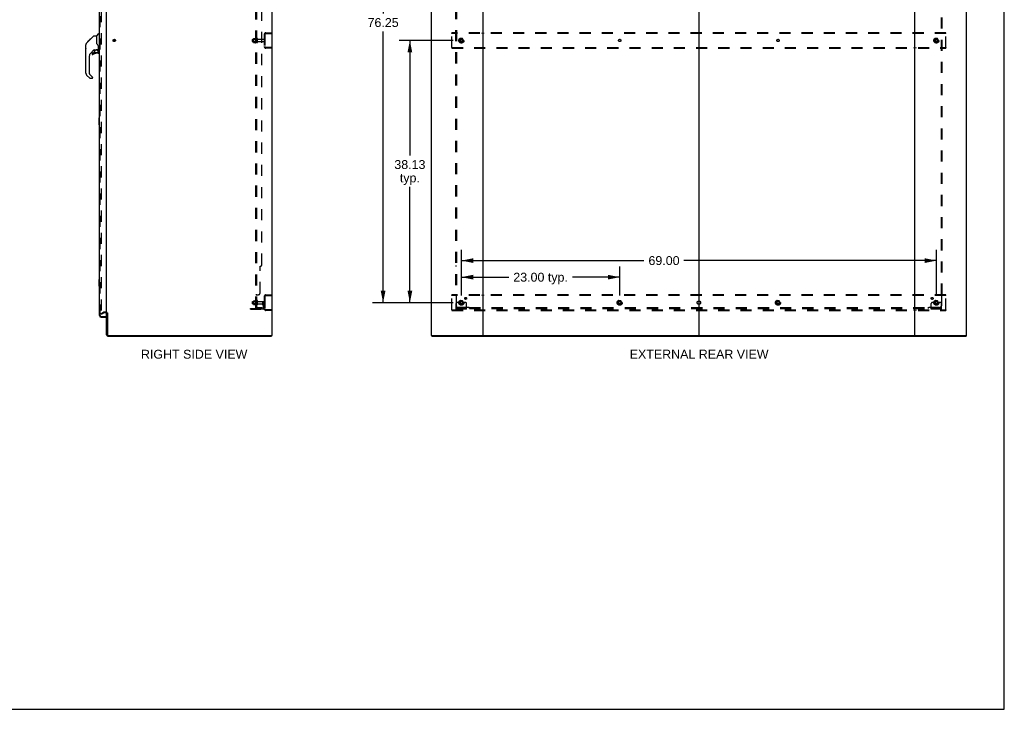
# Model space of a CAD drawing. Header units: inches. Extents: x 0 to 293, y 0 to 190.
# Tile 65 of 68: x 150 to 293, y 0 to 100. Entities that reach past the tile are written whole.
import ezdxf

# ---------------------------------------------------------------- set-up
doc = ezdxf.new("R2010")
doc.units = ezdxf.units.IN
doc.header["$LTSCALE"] = 16.12069
doc.header["$MEASUREMENT"] = 0
doc.linetypes.add('DOT', pattern=[0.2, 0.1, -0.1])
doc.linetypes.add('HIDDEN', pattern=[0.2, 0.1, -0.1])
doc.layers.get('0').update_dxf_attribs({"linetype": 'CONTINUOUS'})
for name, color, linetype in [('DEFAULT_2', 8, 'HIDDEN'), ('DIMENSIONS', 7, 'CONTINUOUS'), ('LEFTHAND_DOOR_ASSEMBLY', 7, 'CONTINUOUS'), ('RIGHTHAND_DOOR_ASSEMBLY', 7, 'CONTINUOUS'), ('SUBPANEL', 7, 'CONTINUOUS')]:
    doc.layers.add(name, color=color, linetype=linetype)
doc.styles.get("Standard").update_dxf_attribs({"font": 'arial.ttf'})
doc.dimstyles.new('DIMSTYLE_1', dxfattribs={"dimtxt": 1.293103, "dimasz": 1.724138, "dimexe": 0.09, "dimexo": 0.07, "dimgap": 0.0375, "dimtad": 0, "dimtih": 1, "dimtoh": 1, "dimzin": 4, "dimdsep": 46, "dimtxsty": 'Standard', "dimblk": '_FILLED', "dimblk1": '_FILLED', "dimblk2": '_FILLED', "dimcen": 0.09, "dimadec": 3, "dimazin": 1, "dimtfac": 1, "dimtdec": 3, "dimtofl": 0, "dimtmove": 0, "dimatfit": 3, "dimldrblk": '_FILLED', "dimfxl": 0, "dimtolj": 1, "dimtzin": 4, "dimarcsym": 0})
doc.dimstyles.new('DIMSTYLE_2', dxfattribs={"dimtxt": 1.241379, "dimasz": 1.724138, "dimexe": 0.09, "dimexo": 0.07, "dimgap": 0.036, "dimtad": 0, "dimtih": 1, "dimtoh": 1, "dimzin": 4, "dimdsep": 46, "dimtxsty": 'Standard', "dimblk": '_FILLED', "dimblk1": '_FILLED', "dimblk2": '_FILLED', "dimcen": 0.09, "dimadec": 3, "dimazin": 1, "dimtfac": 1, "dimtdec": 3, "dimtofl": 0, "dimtmove": 0, "dimatfit": 3, "dimldrblk": '_FILLED', "dimfxl": 0, "dimtolj": 1, "dimtzin": 4, "dimarcsym": 0})

# ---------------------------------------------------------------- blocks, each defined once
blk = doc.blocks.new('_FILLED')
at = {"color": 0, "linetype": 'ByBlock'}
blk.add_solid([(0, 0), (-1, 0.2), (-1, -0.2)], dxfattribs=at)
blk = doc.blocks.new('*D2')
at = {"layer": 'DIMENSIONS', "color": 2, "linetype": 'Continuous'}
for p, q in [((161.74, 131.82), (166.61, 131.82)), ((184.37, 131.82), (179.5, 131.82))]:
    blk.add_line(p, q, dxfattribs=at)
at = {"layer": 'DIMENSIONS', "color": 2, "linetype": 'Continuous', "xscale": 1.724137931, "yscale": 1.724137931, "zscale": 1.724137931, "rotation": 180}
blk.add_blockref('_FILLED', (161.74, 131.82), dxfattribs=at)
at = {"layer": 'DIMENSIONS', "color": 2, "linetype": 'Continuous', "xscale": 1.724137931, "yscale": 1.724137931, "zscale": 1.724137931}
blk.add_blockref('_FILLED', (184.37, 131.82), dxfattribs=at)
at = {"layer": 'DIMENSIONS', "color": 2, "linetype": 'Continuous', "insert": (173.06, 132.44), "char_height": 1.2414, "width": 11.6477, "attachment_point": 2, "line_spacing_factor": 0.9}
blk.add_mtext('22.63 USABLE\\PDEPTH', dxfattribs=at)
blk = doc.blocks.new('*D3')
at = {"layer": 'DIMENSIONS', "color": 2, "linetype": 'Continuous'}
for p, q in [((214.24, 60.18), (214.24, 64.39)), ((237.24, 60.18), (237.24, 64.39)), ((214.24, 62.84), (221.13, 62.84)), ((237.24, 62.84), (230.35, 62.84))]:
    blk.add_line(p, q, dxfattribs=at)
at = {"layer": 'DIMENSIONS', "color": 2, "linetype": 'Continuous', "xscale": 1.724137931, "yscale": 1.724137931, "zscale": 1.724137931, "rotation": 180}
blk.add_blockref('_FILLED', (214.24, 62.84), dxfattribs=at)
at = {"layer": 'DIMENSIONS', "color": 2, "linetype": 'Continuous', "xscale": 1.724137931, "yscale": 1.724137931, "zscale": 1.724137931}
blk.add_blockref('_FILLED', (237.24, 62.84), dxfattribs=at)
at = {"layer": 'DIMENSIONS', "color": 2, "linetype": 'Continuous', "insert": (225.74, 63.48), "char_height": 1.293, "width": 7.9269, "attachment_point": 2, "line_spacing_factor": 0.9}
blk.add_mtext('23.00 typ.', dxfattribs=at)
blk = doc.blocks.new('*D4')
at = {"layer": 'DIMENSIONS', "color": 2, "linetype": 'Continuous'}
for p, q in [((213.03, 135.38), (201.31, 135.38)), ((202.86, 135.38), (202.86, 101.16)), ((202.86, 59.13), (202.86, 98.57)), ((213.03, 59.13), (201.31, 59.13))]:
    blk.add_line(p, q, dxfattribs=at)
at = {"layer": 'DIMENSIONS', "color": 2, "linetype": 'Continuous', "xscale": 1.724137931, "yscale": 1.724137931, "zscale": 1.724137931}
for p, rotation in [((202.86, 135.38), 90), ((202.86, 59.13), 270)]:
    blk.add_blockref('_FILLED', p, dxfattribs=dict(at, rotation=rotation))
at = {"layer": 'DIMENSIONS', "color": 2, "linetype": 'Continuous', "insert": (202.86, 100.51), "char_height": 1.293, "width": 4.5187, "attachment_point": 2, "line_spacing_factor": 0.9}
blk.add_mtext('76.25', dxfattribs=at)
blk = doc.blocks.new('*D5')
at = {"layer": 'DIMENSIONS', "color": 2, "linetype": 'Continuous'}
for p, q in [((214.24, 60.18), (214.24, 66.81)), ((283.24, 60.18), (283.24, 66.81)), ((214.24, 65.25), (240.76, 65.25)), ((283.24, 65.25), (246.57, 65.25))]:
    blk.add_line(p, q, dxfattribs=at)
at = {"layer": 'DIMENSIONS', "color": 2, "linetype": 'Continuous', "xscale": 1.724137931, "yscale": 1.724137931, "zscale": 1.724137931, "rotation": 180}
blk.add_blockref('_FILLED', (214.24, 65.25), dxfattribs=at)
at = {"layer": 'DIMENSIONS', "color": 2, "linetype": 'Continuous', "xscale": 1.724137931, "yscale": 1.724137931, "zscale": 1.724137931}
blk.add_blockref('_FILLED', (283.24, 65.25), dxfattribs=at)
at = {"layer": 'DIMENSIONS', "color": 2, "linetype": 'Continuous', "insert": (243.67, 65.9), "char_height": 1.293, "width": 4.5187, "attachment_point": 2, "line_spacing_factor": 0.9}
blk.add_mtext('69.00', dxfattribs=at)
blk = doc.blocks.new('*D6')
at = {"layer": 'DIMENSIONS', "color": 2, "linetype": 'Continuous'}
for p, q in [((213.03, 97.26), (205.2, 97.26)), ((206.75, 97.26), (206.75, 80.51)), ((206.75, 59.13), (206.75, 75.98)), ((213.03, 59.13), (205.2, 59.13))]:
    blk.add_line(p, q, dxfattribs=at)
at = {"layer": 'DIMENSIONS', "color": 2, "linetype": 'Continuous', "xscale": 1.724137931, "yscale": 1.724137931, "zscale": 1.724137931}
for p, rotation in [((206.75, 97.26), 90), ((206.75, 59.13), 270)]:
    blk.add_blockref('_FILLED', p, dxfattribs=dict(at, rotation=rotation))
at = {"layer": 'DIMENSIONS', "color": 2, "linetype": 'Continuous', "insert": (206.75, 79.86), "char_height": 1.293, "width": 4.5187, "attachment_point": 2, "line_spacing_factor": 0.9}
blk.add_mtext('38.13\\Ptyp.', dxfattribs=at)

msp = doc.modelspace()

# ---------------------------------------------------------------- linework, layer by layer
at = {"color": 7, "linetype": 'Continuous'}
for p, q in [((293.103, 0), (293.103, 189.655)), ((248.738, 140.155), (248.738, 54.363)), ((186.646, 54.363), (186.646, 54.259)), ((209.915, 54.363), (209.915, 54.259)), ((217.304, 54.363), (280.172, 54.363)), ((287.561, 54.363), (287.561, 54.259)), ((0, 0), (293.103, 0))]:
    msp.add_line(p, q, dxfattribs=at)
at = {"color": 3, "linetype": 'Continuous'}
for p, q in [((186.698, 140.155), (186.698, 54.363)), ((209.863, 140.155), (209.863, 54.363)), ((217.363, 140.155), (217.363, 54.363)), ((280.113, 54.363), (280.113, 140.155)), ((287.613, 54.363), (287.613, 140.155)), ((162.698, 57.707), (162.698, 136.811)), ((162.698, 54.448), (162.698, 57.676)), ((162.802, 57.677), (162.802, 54.453)), ((162.892, 54.363), (186.698, 54.363)), ((209.863, 54.363), (217.304, 54.363)), ((280.172, 54.363), (287.613, 54.363)), ((162.887, 54.259), (186.646, 54.259)), ((209.915, 54.259), (287.561, 54.259))]:
    msp.add_line(p, q, dxfattribs=at)
for centre, radius, start, end in [((162.613, 57.57), 0.085, 0, 85.95069), ((162.887, 54.448), 0.189, 180, 270), ((162.892, 54.453), 0.09, 180, 270)]:
    msp.add_arc(centre, radius, start, end, dxfattribs=at)
at = {"color": 7, "linetype": 'Continuous'}
for centre, radius, start, end in [((162.613, 57.57), 0.189, 34.02865, 46.48705), ((162.887, 54.448), 0.085, 184.4898, 265.5102)]:
    msp.add_arc(centre, radius, start, end, dxfattribs=at)
at = {"layer": 'DEFAULT_2', "color": 8, "linetype": 'HIDDEN'}
for p, q in [((161.886, 136.994), (161.886, 57.525)), ((183.869, 97.102), (183.869, 97.417)), ((183.899, 97.447), (184.494, 97.447)), ((184.033, 97.515), (184.033, 97.004)), ((184.053, 97.443), (184.033, 97.463)), ((184.044, 97.537), (184.271, 97.537)), ((184.349, 97.443), (184.053, 97.443)), ((184.053, 97.443), (184.053, 97.076)), ((184.299, 97.615), (184.299, 96.903)), ((184.349, 97.443), (184.369, 97.463)), ((184.349, 97.443), (184.349, 97.076)), ((184.369, 97.593), (184.369, 96.925)), ((184.494, 97.002), (184.494, 97.517)), ((184.604, 97.002), (184.604, 97.517)), ((184.667, 97.424), (185.564, 97.424)), ((185.594, 98.138), (185.594, 96.381)), ((185.698, 98.138), (185.698, 96.381)), ((185.841, 98.384), (186.594, 98.384)), ((185.841, 98.28), (186.594, 98.28)), ((186.124, 98.384), (186.124, 98.28)), ((186.594, 98.384), (186.594, 98.28)), ((212.863, 98.28), (212.863, 98.384)), ((284.613, 98.384), (212.863, 98.384)), ((212.863, 96.238), (212.863, 98.28)), ((284.613, 98.28), (212.863, 98.28)), ((214.075, 97.532), (213.921, 97.264)), ((214.393, 97.537), (214.084, 97.537)), ((214.556, 97.264), (214.401, 97.532)), ((217.213, 98.384), (217.213, 98.28)), ((217.513, 98.28), (217.513, 98.384)), ((248.588, 98.384), (248.588, 98.28)), ((248.888, 98.28), (248.888, 98.384)), ((279.963, 98.384), (279.963, 98.28)), ((280.263, 98.384), (280.263, 98.28)), ((283.075, 97.532), (282.921, 97.264)), ((283.393, 97.537), (283.084, 97.537)), ((283.556, 97.264), (283.401, 97.532)), ((284.613, 98.28), (284.613, 98.384)), ((284.613, 96.238), (284.613, 98.28)), ((183.899, 97.072), (184.494, 97.072)), ((184.053, 97.076), (184.033, 97.056)), ((184.044, 96.982), (184.271, 96.982)), ((184.349, 97.076), (184.053, 97.076)), ((184.349, 97.076), (184.369, 97.056)), ((184.667, 97.094), (185.564, 97.094)), ((186.594, 96.238), (185.841, 96.238)), ((186.594, 96.134), (185.841, 96.134)), ((186.124, 96.238), (186.124, 96.134)), ((186.594, 96.238), (186.594, 96.134)), ((212.863, 96.238), (212.863, 96.134)), ((212.863, 96.238), (284.613, 96.238)), ((212.863, 96.134), (284.613, 96.134)), ((213.921, 97.254), (214.075, 96.987)), ((214.393, 96.982), (214.084, 96.982)), ((214.401, 96.987), (214.556, 97.254)), ((217.213, 96.238), (217.213, 96.134)), ((217.513, 96.238), (217.513, 96.134)), ((248.588, 96.238), (248.588, 96.134)), ((248.888, 96.238), (248.888, 96.134)), ((279.963, 96.238), (279.963, 96.134)), ((280.263, 96.238), (280.263, 96.134)), ((282.921, 97.254), (283.075, 96.987)), ((283.393, 96.982), (283.084, 96.982)), ((283.401, 96.987), (283.556, 97.254)), ((284.613, 96.238), (284.613, 96.134)), ((185.841, 60.259), (186.594, 60.259)), ((185.841, 60.155), (186.594, 60.155)), ((186.124, 60.259), (186.124, 60.155)), ((186.594, 60.259), (186.594, 60.155)), ((212.863, 60.155), (212.863, 60.259)), ((284.613, 60.259), (212.863, 60.259)), ((212.863, 58.113), (212.863, 60.155)), ((284.613, 60.155), (212.863, 60.155)), ((217.213, 60.259), (217.213, 60.155)), ((217.513, 60.155), (217.513, 60.259)), ((248.588, 60.259), (248.588, 60.155)), ((248.888, 60.155), (248.888, 60.259)), ((279.963, 60.259), (279.963, 60.155)), ((280.263, 60.259), (280.263, 60.155)), ((284.613, 60.155), (284.613, 60.259)), ((284.613, 58.113), (284.613, 60.155)), ((183.869, 58.977), (183.869, 59.292)), ((183.899, 59.322), (184.494, 59.322)), ((183.899, 58.947), (184.494, 58.947)), ((184.033, 59.39), (184.033, 58.879)), ((184.053, 59.318), (184.033, 59.338)), ((184.053, 58.951), (184.033, 58.931)), ((184.044, 59.412), (184.271, 59.412)), ((184.044, 58.857), (184.271, 58.857)), ((184.349, 59.318), (184.053, 59.318)), ((184.053, 59.318), (184.053, 58.951)), ((184.349, 58.951), (184.053, 58.951)), ((184.299, 59.49), (184.299, 58.778)), ((184.349, 59.318), (184.369, 59.338)), ((184.349, 59.318), (184.349, 58.951)), ((184.349, 58.951), (184.369, 58.931)), ((184.369, 59.468), (184.369, 58.8)), ((184.494, 58.877), (184.494, 59.392)), ((184.604, 58.877), (184.604, 59.392)), ((184.667, 59.299), (185.564, 59.299)), ((184.667, 58.969), (185.564, 58.969)), ((185.4, 59.134), (185.49, 59.134)), ((185.4, 58.794), (185.4, 59.134)), ((185.504, 58.959), (185.4, 58.959)), ((185.422, 58.727), (185.471, 58.659)), ((185.49, 59.134), (185.594, 59.134)), ((185.49, 58.433), (185.49, 59.134)), ((185.504, 58.794), (185.504, 59.134)), ((185.506, 58.788), (185.555, 58.72)), ((185.594, 59.134), (185.555, 59.134)), ((185.594, 60.013), (185.594, 58.256)), ((185.698, 60.013), (185.698, 58.256)), ((213.488, 58.186), (213.488, 59.009)), ((213.702, 59.134), (213.613, 59.134)), ((213.824, 59.134), (213.702, 59.134)), ((214.063, 59.134), (213.824, 59.134)), ((214.075, 59.407), (213.921, 59.139)), ((213.921, 59.129), (214.075, 58.862)), ((214.393, 59.412), (214.084, 59.412)), ((214.393, 58.857), (214.084, 58.857)), ((214.556, 59.139), (214.401, 59.407)), ((214.401, 58.862), (214.556, 59.129)), ((214.413, 59.134), (214.653, 59.134)), ((214.774, 59.134), (214.653, 59.134)), ((214.863, 59.134), (214.774, 59.134)), ((214.988, 58.186), (214.988, 59.009)), ((237.075, 59.407), (236.921, 59.139)), ((236.921, 59.129), (237.075, 58.862)), ((237.393, 59.412), (237.084, 59.412)), ((237.393, 58.857), (237.084, 58.857)), ((237.556, 59.139), (237.401, 59.407)), ((237.401, 58.862), (237.556, 59.129)), ((260.075, 59.407), (259.921, 59.139)), ((259.921, 59.129), (260.075, 58.862)), ((260.393, 59.412), (260.084, 59.412)), ((260.393, 58.857), (260.084, 58.857)), ((260.556, 59.139), (260.401, 59.407)), ((260.401, 58.862), (260.556, 59.129)), ((282.488, 58.186), (282.488, 59.009)), ((282.702, 59.134), (282.613, 59.134)), ((282.824, 59.134), (282.702, 59.134)), ((283.063, 59.134), (282.824, 59.134)), ((283.075, 59.407), (282.921, 59.139)), ((282.921, 59.129), (283.075, 58.862)), ((283.393, 59.412), (283.084, 59.412)), ((283.393, 58.857), (283.084, 58.857)), ((283.556, 59.139), (283.401, 59.407)), ((283.401, 58.862), (283.556, 59.129)), ((283.413, 59.134), (283.653, 59.134)), ((283.774, 59.134), (283.653, 59.134)), ((283.863, 59.134), (283.774, 59.134)), ((283.988, 58.186), (283.988, 59.009)), ((161.886, 57.545), (162.225, 57.741)), ((161.938, 57.455), (161.886, 57.545)), ((161.938, 57.455), (162.277, 57.651)), ((162.613, 57.759), (162.294, 57.759)), ((162.613, 57.655), (162.294, 57.655)), ((183.594, 58.29), (185.348, 58.29)), ((183.594, 58.186), (183.594, 58.29)), ((183.594, 58.186), (185.348, 58.186)), ((183.841, 58.186), (183.841, 58.29)), ((184.097, 58.186), (184.097, 58.29)), ((186.594, 58.113), (185.841, 58.113)), ((186.594, 58.009), (185.841, 58.009)), ((186.124, 58.113), (186.124, 58.009)), ((186.594, 58.113), (186.594, 58.009)), ((212.863, 58.113), (284.613, 58.113)), ((212.863, 58.113), (212.863, 58.009)), ((212.863, 58.009), (284.613, 58.009)), ((214.988, 58.29), (213.488, 58.29)), ((214.988, 58.186), (213.488, 58.186)), ((213.735, 58.186), (213.735, 58.29)), ((213.991, 58.186), (213.991, 58.29)), ((214.485, 58.186), (214.485, 58.29)), ((214.741, 58.186), (214.741, 58.29)), ((217.213, 58.113), (217.213, 58.009)), ((217.513, 58.113), (217.513, 58.009)), ((248.588, 58.113), (248.588, 58.009)), ((248.888, 58.113), (248.888, 58.009)), ((279.963, 58.113), (279.963, 58.009)), ((280.263, 58.113), (280.263, 58.009)), ((283.988, 58.29), (282.488, 58.29)), ((283.988, 58.186), (282.488, 58.186)), ((282.735, 58.186), (282.735, 58.29)), ((282.991, 58.186), (282.991, 58.29)), ((283.485, 58.186), (283.485, 58.29)), ((283.741, 58.186), (283.741, 58.29)), ((284.613, 58.113), (284.613, 58.009))]:
    msp.add_line(p, q, dxfattribs=at)
for points in [[(161.886, 57.525), (161.886, 57.522), (161.886, 57.52), (161.887, 57.518), (161.887, 57.516), (161.888, 57.514)], [(161.903, 57.505), (161.901, 57.505), (161.899, 57.505), (161.897, 57.506), (161.896, 57.507), (161.894, 57.508), (161.892, 57.509), (161.891, 57.511), (161.889, 57.512), (161.888, 57.514)], [(161.911, 57.507), (161.909, 57.506), (161.907, 57.505), (161.905, 57.505), (161.903, 57.505), (161.903, 57.505)]]:
    msp.add_lwpolyline(points, dxfattribs=at)
for centre, radius in [((163.802, 97.259), 0.164), ((163.802, 97.259), 0.124), ((214.238, 97.259), 0.372), ((214.238, 97.259), 0.356), ((214.238, 97.259), 0.312), ((214.238, 97.259), 0.204), ((214.238, 97.259), 0.188), ((214.238, 97.259), 0.183), ((214.238, 97.259), 0.165), ((283.238, 97.259), 0.372), ((283.238, 97.259), 0.356), ((283.238, 97.259), 0.312), ((283.238, 97.259), 0.204), ((283.238, 97.259), 0.188), ((283.238, 97.259), 0.183), ((283.238, 97.259), 0.165), ((214.238, 59.134), 0.372), ((214.238, 59.134), 0.356), ((214.238, 59.134), 0.312), ((214.238, 59.134), 0.204), ((214.238, 59.134), 0.188), ((214.238, 59.134), 0.183), ((214.238, 59.134), 0.165), ((237.238, 59.134), 0.372), ((237.238, 59.134), 0.356), ((237.238, 59.134), 0.312), ((237.238, 59.134), 0.204), ((237.238, 59.134), 0.188), ((237.238, 59.134), 0.183), ((237.238, 59.134), 0.165), ((260.238, 59.134), 0.372), ((260.238, 59.134), 0.356), ((260.238, 59.134), 0.312), ((260.238, 59.134), 0.204), ((260.238, 59.134), 0.188), ((260.238, 59.134), 0.183), ((260.238, 59.134), 0.165), ((283.238, 59.134), 0.372), ((283.238, 59.134), 0.356), ((283.238, 59.134), 0.312), ((283.238, 59.134), 0.204), ((283.238, 59.134), 0.188), ((283.238, 59.134), 0.183), ((283.238, 59.134), 0.165)]:
    msp.add_circle(centre, radius, dxfattribs=at)
at = {"layer": 'DEFAULT_2', "color": 8, "linetype": 'DOT'}
for centre in [(214.238, 97.259), (237.238, 97.259), (260.238, 97.259), (283.238, 97.259), (214.238, 59.134), (237.238, 59.134), (260.238, 59.134), (283.238, 59.134)]:
    msp.add_circle(centre, 0.17, dxfattribs=at)
at = {"layer": 'DEFAULT_2', "color": 8, "linetype": 'HIDDEN'}
for centre, radius, start, end in [((183.899, 97.417), 0.03, 90, 180.00001), ((184.174, 97.515), 0.141, 174.79195, 180), ((184.044, 97.527), 0.01, 90, 174.80617), ((184.253, 97.547), 0.01, 270, 336.03207), ((184.899, 97.259), 0.698, 149.33687, 156.03207), ((184.331, 97.593), 0.0384, 0, 145.55034), ((184.549, 97.517), 0.055, 360, 180), ((184.667, 97.487), 0.0625, 180, 270), ((185.564, 97.394), 0.03, 360, 90), ((185.841, 98.138), 0.246, 90, 180), ((185.841, 98.138), 0.142, 90, 180), ((214.084, 97.527), 0.01, 90.01235, 149.98915), ((214.393, 97.527), 0.01, 30.01204, 89.98872), ((283.084, 97.527), 0.01, 90.01235, 149.98915), ((283.393, 97.527), 0.01, 30.01204, 89.98872), ((183.899, 97.102), 0.03, 179.99999, 270), ((184.174, 97.004), 0.141, 180, 185.20805), ((184.044, 96.992), 0.01, 185.19383, 270), ((184.253, 96.972), 0.01, 23.96793, 90), ((184.899, 97.259), 0.698, 203.96793, 210.66313), ((184.331, 96.925), 0.0384, 214.44966, 360), ((184.549, 97.002), 0.055, 180, 0), ((184.667, 97.032), 0.0625, 90, 180), ((185.564, 97.124), 0.03, 270, 0), ((185.841, 96.381), 0.246, 180, 270), ((185.841, 96.381), 0.142, 180, 270), ((213.929, 97.259), 0.01, 150.01268, 209.98829), ((214.084, 96.992), 0.01, 210.01204, 269.98872), ((214.393, 96.992), 0.01, 270.01235, 329.98915), ((214.547, 97.259), 0.01, 330.01268, 29.98829), ((282.929, 97.259), 0.01, 150.01268, 209.98829), ((283.084, 96.992), 0.01, 210.01204, 269.98872), ((283.393, 96.992), 0.01, 270.01235, 329.98915), ((283.547, 97.259), 0.01, 330.01268, 29.98829), ((185.841, 60.013), 0.246, 90, 180), ((185.841, 60.013), 0.142, 90, 180), ((183.899, 59.292), 0.03, 90, 180.00001), ((183.899, 58.977), 0.03, 179.99999, 270), ((184.174, 59.39), 0.141, 174.79195, 180), ((184.174, 58.879), 0.141, 180, 185.20805), ((184.044, 59.402), 0.01, 90, 174.80617), ((184.044, 58.867), 0.01, 185.19383, 270), ((184.253, 59.422), 0.01, 270, 336.03207), ((184.253, 58.847), 0.01, 23.96793, 90), ((184.899, 59.134), 0.698, 149.33687, 156.03207), ((184.899, 59.134), 0.698, 203.96793, 210.66313), ((184.331, 59.468), 0.0384, 0, 145.55034), ((184.331, 58.8), 0.0384, 214.44966, 360), ((184.549, 59.392), 0.055, 360, 180), ((184.549, 58.877), 0.055, 180, 0), ((184.667, 59.362), 0.0625, 180, 270), ((184.667, 58.907), 0.0625, 90, 180), ((185.514, 58.794), 0.114, 180, 215.75389), ((185.386, 58.598), 0.104, 0, 35.75389), ((185.514, 58.794), 0.01, 180, 215.75389), ((185.386, 58.598), 0.208, 0, 35.75389), ((185.564, 59.269), 0.03, 360, 90), ((185.564, 58.999), 0.03, 270, 0), ((213.613, 59.009), 0.125, 90, 180), ((213.929, 59.134), 0.01, 150.01268, 209.98829), ((214.238, 59.134), 0.175, 180, 360), ((214.084, 59.402), 0.01, 90.01235, 149.98915), ((214.084, 58.867), 0.01, 210.01204, 269.98872), ((214.393, 59.402), 0.01, 30.01204, 89.98872), ((214.393, 58.867), 0.01, 270.01235, 329.98915), ((214.547, 59.134), 0.01, 330.01268, 29.98829), ((214.863, 59.009), 0.125, 0, 90), ((236.929, 59.134), 0.01, 150.01268, 209.98829), ((237.084, 59.402), 0.01, 90.01235, 149.98915), ((237.084, 58.867), 0.01, 210.01204, 269.98872), ((237.393, 59.402), 0.01, 30.01204, 89.98872), ((237.393, 58.867), 0.01, 270.01235, 329.98915), ((237.547, 59.134), 0.01, 330.01268, 29.98829), ((259.929, 59.134), 0.01, 150.01268, 209.98829), ((260.084, 59.402), 0.01, 90.01235, 149.98915), ((260.084, 58.867), 0.01, 210.01204, 269.98872), ((260.393, 59.402), 0.01, 30.01204, 89.98872), ((260.393, 58.867), 0.01, 270.01235, 329.98915), ((260.547, 59.134), 0.01, 330.01268, 29.98829), ((282.613, 59.009), 0.125, 90, 180), ((282.929, 59.134), 0.01, 150.01268, 209.98829), ((283.238, 59.134), 0.175, 180, 360), ((283.084, 59.402), 0.01, 90.01235, 149.98915), ((283.084, 58.867), 0.01, 210.01204, 269.98872), ((283.393, 59.402), 0.01, 30.01204, 89.98872), ((283.393, 58.867), 0.01, 270.01235, 329.98915), ((283.547, 59.134), 0.01, 330.01268, 29.98829), ((283.863, 59.009), 0.125, 0, 90), ((162.294, 57.622), 0.137, 90, 120), ((162.294, 57.622), 0.033, 90, 120), ((162.613, 57.57), 0.189, 46.48705, 90), ((162.613, 57.57), 0.085, 85.95069, 90), ((162.613, 57.57), 0.189, 0, 34.02865), ((185.348, 58.433), 0.246, 270, 360), ((185.348, 58.433), 0.142, 270, 360), ((185.841, 58.256), 0.246, 180, 270), ((185.841, 58.256), 0.142, 180, 270)]:
    msp.add_arc(centre, radius, start, end, dxfattribs=at)
at = {"layer": 'LEFTHAND_DOOR_ASSEMBLY', "color": 8, "linetype": 'HIDDEN'}
for p, q in [((161.744, 57.256), (161.744, 137.263)), ((161.887, 57.113), (162.599, 57.113))]:
    msp.add_line(p, q, dxfattribs=at)
at = {"layer": 'LEFTHAND_DOOR_ASSEMBLY', "color": 7, "linetype": 'Continuous'}
for p, q in [((159.652, 96.553), (159.672, 96.573)), ((159.652, 96.077), (159.652, 96.553)), ((159.652, 96.077), (159.672, 96.057))]:
    msp.add_line(p, q, dxfattribs=at)
for centre, radius, start, end in [((160.105, 96.588), 0.433, 137.27268, 137.76144), ((161.325, 95.704), 0.197, 4.49984, 45), ((160.656, 95.387), 0.0787, 90, 180), ((160.656, 95.268), 0.0787, 180, 309.5212), ((161.443, 95.466), 0.0787, 270, 360), ((160.065, 92.501), 0.394, 180, 225), ((160.577, 91.826), 0.0787, 270, 347.64639)]:
    msp.add_arc(centre, radius, start, end, dxfattribs=at)
at = {"layer": 'LEFTHAND_DOOR_ASSEMBLY', "color": 8, "linetype": 'HIDDEN'}
msp.add_arc((161.887, 57.256), 0.142, 180, 270, dxfattribs=at)
at = {"layer": 'RIGHTHAND_DOOR_ASSEMBLY', "color": 3, "linetype": 'Continuous'}
for p, q in [((162.619, 137.385), (162.619, 57.133)), ((161.64, 57.256), (161.64, 137.263)), ((161.887, 57.009), (162.619, 57.009))]:
    msp.add_line(p, q, dxfattribs=at)
at = {"layer": 'RIGHTHAND_DOOR_ASSEMBLY', "color": 8, "linetype": 'HIDDEN'}
for p, q in [((161.744, 57.256), (161.744, 137.263)), ((161.887, 57.113), (162.599, 57.113))]:
    msp.add_line(p, q, dxfattribs=at)
at = {"layer": 'RIGHTHAND_DOOR_ASSEMBLY', "color": 7, "linetype": 'Continuous'}
for p, q in [((159.897, 97.059), (160.306, 97.469)), ((160.065, 97.16), (160.198, 97.293)), ((160.213, 97.309), (160.147, 97.309)), ((160.205, 97.301), (160.169, 97.265)), ((160.205, 97.301), (160.83, 97.925)), ((160.223, 97.385), (160.29, 97.385)), ((160.306, 97.469), (160.308, 97.471)), ((160.373, 97.469), (160.306, 97.469)), ((160.307, 97.469), (160.374, 97.469)), ((160.308, 97.471), (160.375, 97.471)), ((160.885, 97.948), (161.246, 97.948)), ((161.246, 97.948), (161.246, 96.844)), ((161.252, 97.954), (161.55, 98.252)), ((161.64, 98.263), (161.578, 98.263)), ((159.672, 92.501), (159.672, 96.604)), ((159.787, 96.881), (160.065, 97.16)), ((159.893, 97.055), (159.896, 97.058)), ((159.893, 97.055), (159.96, 97.055)), ((159.896, 97.058), (159.963, 97.058)), ((159.897, 97.059), (159.964, 97.059)), ((160.045, 97.14), (159.978, 97.14)), ((160.064, 97.227), (160.131, 97.227)), ((160.092, 97.187), (160.065, 97.16)), ((160.126, 97.221), (160.092, 97.187)), ((160.169, 97.265), (160.126, 97.221)), ((160.858, 95.886), (160.356, 95.385)), ((160.892, 95.877), (160.892, 95.55)), ((160.934, 95.881), (161.022, 95.881)), ((161.207, 95.923), (161.502, 95.923)), ((161.266, 96.853), (161.246, 96.906)), ((161.294, 96.787), (161.266, 96.853)), ((161.385, 95.923), (161.464, 95.843)), ((161.457, 95.835), (161.45, 95.829)), ((161.522, 95.921), (161.522, 96.328)), ((161.561, 95.881), (161.64, 95.881)), ((160.183, 94.967), (160.183, 92.416)), ((160.577, 95.387), (160.577, 95.268)), ((160.656, 95.466), (160.808, 95.466)), ((160.817, 95.469), (160.889, 95.541)), ((161.443, 95.387), (161.207, 95.387)), ((161.502, 95.704), (161.522, 95.704)), ((161.522, 95.466), (161.522, 95.704)), ((160.239, 91.77), (159.787, 92.223)), ((160.206, 92.36), (160.642, 91.924)), ((160.577, 91.747), (160.295, 91.747)), ((160.656, 91.891), (160.656, 91.826)), ((161.58, 85.994), (161.58, 85.024)), ((161.64, 86.009), (161.595, 86.009)), ((161.627, 85.909), (161.627, 85.109)), ((161.595, 85.009), (161.64, 85.009)), ((161.58, 62.494), (161.58, 61.524)), ((161.64, 62.509), (161.595, 62.509)), ((161.595, 61.509), (161.64, 61.509)), ((161.627, 62.409), (161.627, 61.609)), ((162.599, 57.113), (162.619, 57.113)), ((162.619, 57.113), (162.619, 57.009))]:
    msp.add_line(p, q, dxfattribs=at)
for points in [[(160.83, 97.925), (160.837, 97.932), (160.846, 97.938), (160.855, 97.942), (160.865, 97.945), (160.875, 97.947), (160.885, 97.948)], [(159.787, 96.881), (159.767, 96.86), (159.741, 96.827), (159.72, 96.792), (159.702, 96.755), (159.688, 96.716), (159.678, 96.676), (159.673, 96.635), (159.672, 96.604)], [(161.022, 95.881), (161.023, 95.881), (161.031, 95.882), (161.04, 95.884), (161.05, 95.887), (161.061, 95.891), (161.075, 95.896), (161.09, 95.901), (161.106, 95.907), (161.123, 95.912), (161.142, 95.916), (161.161, 95.919), (161.18, 95.921), (161.199, 95.922), (161.207, 95.923)], [(161.469, 96.498), (161.418, 96.572), (161.369, 96.649), (161.328, 96.72), (161.294, 96.787)], [(161.464, 95.843), (161.464, 95.843), (161.464, 95.842), (161.463, 95.841), (161.462, 95.84), (161.46, 95.839), (161.457, 95.835)], [(161.522, 96.328), (161.521, 96.351), (161.516, 96.385), (161.508, 96.419), (161.495, 96.451), (161.48, 96.48), (161.469, 96.498)], [(161.502, 95.704), (161.501, 95.718), (161.5, 95.731), (161.497, 95.745), (161.493, 95.758), (161.488, 95.771), (161.483, 95.784), (161.476, 95.796), (161.468, 95.808), (161.46, 95.819), (161.45, 95.829)], [(161.625, 85.945), (161.626, 85.94), (161.626, 85.934), (161.626, 85.928), (161.627, 85.922), (161.627, 85.915), (161.627, 85.909)], [(161.627, 85.109), (161.627, 85.103), (161.627, 85.097), (161.626, 85.091), (161.626, 85.085), (161.626, 85.079), (161.625, 85.073)], [(161.625, 62.445), (161.626, 62.44), (161.626, 62.434), (161.626, 62.428), (161.627, 62.422), (161.627, 62.415), (161.627, 62.409)], [(161.627, 61.609), (161.627, 61.603), (161.627, 61.597), (161.626, 61.591), (161.626, 61.585), (161.626, 61.579), (161.625, 61.573)]]:
    msp.add_lwpolyline(points, dxfattribs=at)
msp.add_circle((161.207, 95.683), 0.217, dxfattribs=at)
for centre, radius, start, end in [((161.266, 97.94), 0.0197, 135, 180), ((161.578, 98.224), 0.0394, 90, 135), ((160.105, 96.588), 0.433, 137.27268, 137.76144), ((160.934, 95.684), 0.197, 90, 135), ((161.325, 95.704), 0.197, 0, 45), ((161.502, 95.942), 0.0197, 270, 360), ((161.561, 95.921), 0.0394, 180, 270), ((160.774, 94.967), 0.591, 135, 180), ((160.656, 95.387), 0.0787, 90, 180), ((160.656, 95.268), 0.0787, 180, 309.5212), ((161.207, 94.6), 0.787, 90, 129.5212), ((160.808, 95.478), 0.0118, 270, 315), ((160.88, 95.55), 0.0118, 315, 360), ((161.443, 95.466), 0.0787, 270, 360), ((160.065, 92.501), 0.394, 180, 225), ((160.262, 92.416), 0.0787, 180, 225), ((160.295, 91.826), 0.0787, 225, 270), ((160.577, 91.826), 0.0787, 270, 360), ((160.609, 91.891), 0.0472, 0, 45), ((161.595, 85.994), 0.015, 90, 180), ((161.625, 85.994), 0.015, 0, 90), ((161.595, 85.024), 0.015, 180, 270), ((161.625, 85.024), 0.015, 270, 360), ((161.595, 62.494), 0.015, 90, 180), ((161.595, 61.524), 0.015, 180, 270), ((161.625, 62.494), 0.015, 0, 90), ((161.625, 61.524), 0.015, 270, 360), ((161.804, 57.399), 0.26, 270, 272.61182)]:
    msp.add_arc(centre, radius, start, end, dxfattribs=at)
at = {"layer": 'RIGHTHAND_DOOR_ASSEMBLY', "color": 3, "linetype": 'Continuous'}
for centre, radius, start, end in [((161.887, 57.256), 0.246, 180, 270), ((162.599, 57.133), 0.02, 270, 360)]:
    msp.add_arc(centre, radius, start, end, dxfattribs=at)
at = {"layer": 'RIGHTHAND_DOOR_ASSEMBLY', "color": 8, "linetype": 'HIDDEN'}
msp.add_arc((161.887, 57.256), 0.142, 180, 270, dxfattribs=at)
at = {"layer": 'SUBPANEL', "color": 8, "linetype": 'HIDDEN'}
for p, q in [((184.369, 58.415), (184.369, 136.103)), ((184.494, 58.415), (184.494, 136.103)), ((213.395, 134.228), (213.395, 60.29)), ((213.52, 134.228), (213.52, 60.29)), ((283.957, 60.29), (283.957, 134.228)), ((284.082, 60.29), (284.082, 134.228)), ((185.244, 64.665), (185.244, 129.853)), ((184.494, 97.509), (184.369, 97.509)), ((184.494, 97.009), (184.369, 97.009)), ((184.994, 60.54), (184.994, 64.415)), ((213.52, 64.415), (213.395, 64.415)), ((283.957, 64.415), (284.082, 64.415)), ((184.369, 60.257), (184.369, 60.255)), ((184.494, 60.255), (184.369, 60.255)), ((184.396, 60.277), (184.392, 60.275)), ((184.404, 60.28), (184.396, 60.277)), ((184.421, 60.289), (184.418, 60.287)), ((184.423, 60.29), (184.744, 60.29)), ((213.395, 60.29), (213.56, 60.29)), ((213.501, 60.273), (213.508, 60.266)), ((213.52, 58.665), (213.52, 60.255)), ((283.916, 60.29), (284.082, 60.29)), ((283.957, 60.255), (283.957, 58.665)), ((184.494, 59.893), (184.369, 59.893)), ((184.494, 59.612), (184.369, 59.612)), ((184.494, 59.384), (184.369, 59.384)), ((184.494, 58.884), (184.369, 58.884)), ((184.494, 58.415), (184.369, 58.415)), ((184.423, 58.377), (184.52, 58.456)), ((184.498, 58.438), (184.498, 58.438)), ((184.606, 58.415), (185.244, 58.415)), ((185.244, 58.29), (184.606, 58.29)), ((184.994, 58.415), (184.994, 58.29)), ((185.244, 58.415), (185.244, 58.29)), ((215.359, 58.415), (213.77, 58.415)), ((215.395, 58.29), (215.395, 58.456)), ((215.395, 58.415), (282.082, 58.415)), ((215.395, 58.29), (282.082, 58.29)), ((219.52, 58.415), (219.52, 58.29)), ((277.957, 58.415), (277.957, 58.29)), ((282.082, 58.29), (282.082, 58.456)), ((282.099, 58.397), (282.106, 58.404)), ((283.707, 58.415), (282.117, 58.415))]:
    msp.add_line(p, q, dxfattribs=at)
for points in [[(184.392, 60.275), (184.388, 60.273), (184.385, 60.272), (184.382, 60.27), (184.379, 60.268), (184.376, 60.266), (184.373, 60.264), (184.372, 60.262), (184.37, 60.26), (184.37, 60.258), (184.369, 60.257), (184.369, 60.255)], [(184.379, 60.268), (184.376, 60.266), (184.373, 60.264), (184.372, 60.262), (184.37, 60.26), (184.37, 60.258)], [(184.423, 60.29), (184.421, 60.289), (184.418, 60.287), (184.415, 60.285), (184.411, 60.283), (184.408, 60.282), (184.404, 60.28)], [(184.508, 60.271), (184.504, 60.268), (184.502, 60.266), (184.5, 60.265), (184.498, 60.263), (184.497, 60.261), (184.496, 60.26), (184.495, 60.258), (184.494, 60.257), (184.494, 60.255)], [(184.495, 60.258), (184.494, 60.257), (184.494, 60.255)], [(184.5, 60.265), (184.498, 60.263), (184.497, 60.261), (184.496, 60.26)], [(184.52, 60.29), (184.52, 60.288), (184.52, 60.287), (184.52, 60.285), (184.52, 60.283), (184.519, 60.281), (184.518, 60.28), (184.517, 60.278), (184.516, 60.276), (184.514, 60.275), (184.512, 60.273), (184.51, 60.272), (184.508, 60.271)], [(184.52, 60.29), (184.52, 60.288), (184.52, 60.287), (184.52, 60.285), (184.52, 60.283), (184.519, 60.281), (184.518, 60.28), (184.517, 60.278), (184.516, 60.276), (184.514, 60.275), (184.512, 60.273)], [(213.481, 60.29), (213.483, 60.289), (213.486, 60.287), (213.488, 60.285), (213.49, 60.283), (213.492, 60.282), (213.494, 60.28), (213.496, 60.278), (213.498, 60.277), (213.499, 60.275), (213.501, 60.273)], [(213.508, 60.266), (213.51, 60.264), (213.512, 60.262), (213.514, 60.26), (213.516, 60.258), (213.518, 60.257), (213.52, 60.255)], [(213.533, 60.265), (213.531, 60.263), (213.528, 60.261), (213.526, 60.26), (213.524, 60.258), (213.521, 60.257), (213.52, 60.255)], [(213.56, 60.29), (213.56, 60.288), (213.559, 60.287), (213.558, 60.285), (213.557, 60.283), (213.556, 60.281), (213.554, 60.28), (213.553, 60.278), (213.551, 60.276), (213.549, 60.275), (213.547, 60.273), (213.545, 60.272), (213.543, 60.271), (213.541, 60.269), (213.538, 60.268), (213.533, 60.265)], [(283.916, 60.29), (283.917, 60.288), (283.918, 60.287), (283.919, 60.285), (283.92, 60.283), (283.921, 60.281), (283.922, 60.28), (283.924, 60.278), (283.926, 60.276), (283.928, 60.275), (283.929, 60.273), (283.932, 60.272), (283.934, 60.271), (283.936, 60.269), (283.938, 60.268)], [(283.938, 60.268), (283.943, 60.265), (283.946, 60.263), (283.948, 60.261), (283.951, 60.26), (283.953, 60.258), (283.955, 60.257), (283.957, 60.255)], [(283.971, 60.268), (283.969, 60.266), (283.967, 60.264), (283.965, 60.262), (283.963, 60.26), (283.961, 60.258), (283.959, 60.257), (283.957, 60.255)], [(283.996, 60.29), (283.993, 60.289), (283.991, 60.287), (283.989, 60.285), (283.987, 60.283), (283.985, 60.282), (283.983, 60.28), (283.981, 60.278), (283.979, 60.277), (283.977, 60.275), (283.976, 60.273), (283.971, 60.268)], [(184.392, 58.395), (184.388, 58.397), (184.385, 58.398), (184.382, 58.4), (184.379, 58.402), (184.376, 58.404), (184.373, 58.406), (184.372, 58.408), (184.37, 58.41), (184.37, 58.412), (184.369, 58.414), (184.369, 58.415)], [(184.423, 58.377), (184.421, 58.379), (184.418, 58.382), (184.415, 58.384), (184.411, 58.386), (184.408, 58.388), (184.404, 58.39), (184.4, 58.392), (184.392, 58.395)], [(184.435, 58.415), (184.435, 58.415), (184.434, 58.415), (184.434, 58.415), (184.434, 58.415), (184.435, 58.415), (184.435, 58.415), (184.436, 58.415), (184.436, 58.415), (184.437, 58.415), (184.437, 58.415)], [(184.498, 58.438), (184.498, 58.438), (184.498, 58.438), (184.498, 58.438), (184.497, 58.438), (184.497, 58.437), (184.496, 58.437), (184.496, 58.437), (184.495, 58.436), (184.494, 58.436), (184.494, 58.436), (184.493, 58.435), (184.492, 58.435), (184.492, 58.435), (184.491, 58.434), (184.49, 58.434), (184.49, 58.434), (184.489, 58.433), (184.488, 58.433), (184.487, 58.432), (184.487, 58.432), (184.486, 58.432), (184.485, 58.431), (184.484, 58.431), (184.483, 58.431), (184.483, 58.43), (184.482, 58.43), (184.481, 58.429), (184.48, 58.429), (184.479, 58.429), (184.478, 58.428), (184.477, 58.428), (184.476, 58.427), (184.475, 58.427), (184.474, 58.427), (184.473, 58.426), (184.472, 58.426), (184.471, 58.425), (184.47, 58.425), (184.469, 58.425), (184.468, 58.424), (184.467, 58.424), (184.466, 58.424), (184.465, 58.423), (184.464, 58.423), (184.463, 58.422), (184.462, 58.422), (184.461, 58.422), (184.46, 58.421), (184.459, 58.421), (184.458, 58.421), (184.457, 58.42), (184.456, 58.42), (184.455, 58.42), (184.454, 58.42), (184.453, 58.419), (184.452, 58.419), (184.451, 58.419), (184.45, 58.418), (184.449, 58.418), (184.448, 58.418), (184.447, 58.418), (184.446, 58.418), (184.445, 58.417), (184.445, 58.417), (184.444, 58.417), (184.443, 58.417), (184.442, 58.417), (184.441, 58.416), (184.44, 58.416), (184.439, 58.416), (184.439, 58.416), (184.438, 58.416), (184.437, 58.416), (184.436, 58.416), (184.436, 58.416), (184.435, 58.415), (184.435, 58.415), (184.435, 58.415)], [(184.512, 58.443), (184.508, 58.439), (184.506, 58.437), (184.504, 58.434), (184.502, 58.432), (184.5, 58.429), (184.498, 58.427), (184.497, 58.424), (184.496, 58.422), (184.495, 58.419), (184.494, 58.417), (184.494, 58.415)], [(184.494, 58.436), (184.495, 58.436), (184.495, 58.436), (184.496, 58.437), (184.496, 58.437), (184.497, 58.437), (184.497, 58.438), (184.498, 58.438), (184.498, 58.438), (184.498, 58.438), (184.498, 58.438)], [(184.52, 58.456), (184.52, 58.456), (184.52, 58.455), (184.52, 58.454), (184.52, 58.453), (184.519, 58.451), (184.518, 58.45), (184.517, 58.448), (184.516, 58.447), (184.514, 58.445), (184.512, 58.443)], [(215.372, 58.434), (215.369, 58.429), (215.367, 58.427), (215.366, 58.424), (215.364, 58.422), (215.362, 58.419), (215.361, 58.417), (215.359, 58.415)], [(215.372, 58.402), (215.37, 58.404), (215.368, 58.406), (215.366, 58.408), (215.364, 58.41), (215.363, 58.412), (215.361, 58.414), (215.359, 58.415)], [(215.395, 58.456), (215.393, 58.456), (215.391, 58.455), (215.389, 58.454), (215.387, 58.453), (215.386, 58.451), (215.384, 58.45), (215.382, 58.448), (215.38, 58.447), (215.379, 58.445), (215.378, 58.443), (215.376, 58.441), (215.375, 58.439), (215.373, 58.437), (215.372, 58.434)], [(215.395, 58.377), (215.393, 58.379), (215.391, 58.382), (215.389, 58.384), (215.388, 58.386), (215.386, 58.388), (215.384, 58.39), (215.383, 58.392), (215.381, 58.393), (215.379, 58.395), (215.378, 58.397), (215.372, 58.402)], [(282.082, 58.456), (282.084, 58.456), (282.086, 58.455), (282.088, 58.454), (282.089, 58.453), (282.091, 58.451), (282.093, 58.45), (282.095, 58.448), (282.096, 58.447), (282.098, 58.445), (282.099, 58.443), (282.101, 58.441), (282.102, 58.439), (282.103, 58.437), (282.105, 58.434), (282.108, 58.429)], [(282.082, 58.377), (282.084, 58.379), (282.086, 58.382), (282.087, 58.384), (282.089, 58.386), (282.091, 58.388), (282.093, 58.39), (282.094, 58.392), (282.096, 58.393), (282.097, 58.395), (282.099, 58.397)], [(282.106, 58.404), (282.108, 58.406), (282.11, 58.408), (282.112, 58.41), (282.114, 58.412), (282.116, 58.414), (282.117, 58.415)], [(282.108, 58.429), (282.109, 58.427), (282.111, 58.424), (282.113, 58.422), (282.114, 58.419), (282.116, 58.417), (282.117, 58.415)]]:
    msp.add_lwpolyline(points, dxfattribs=at)
for centre, radius in [((214.238, 97.259), 0.25), ((283.238, 97.259), 0.25), ((214.238, 59.134), 0.25), ((214.857, 59.753), 0.141), ((237.238, 59.134), 0.25), ((248.738, 59.134), 0.25), ((260.238, 59.134), 0.25), ((282.62, 59.753), 0.141), ((283.238, 59.134), 0.25)]:
    msp.add_circle(centre, radius, dxfattribs=at)
for centre, radius, start, end in [((184.994, 64.665), 0.25, 270, 360), ((184.744, 60.54), 0.25, 270, 360), ((213.77, 58.665), 0.25, 180, 270), ((283.707, 58.665), 0.25, 270, 360), ((184.606, 58.527), 0.237, 180, 270), ((184.606, 58.527), 0.112, 180, 270)]:
    msp.add_arc(centre, radius, start, end, dxfattribs=at)

# ---------------------------------------------------------------- texts
at = {"layer": 'DIMENSIONS', "color": 2, "linetype": 'Continuous', "char_height": 1.2931, "attachment_point": 2, "line_spacing_factor": 0.9}
for s, insert, width in [('RIGHT SIDE VIEW', (175.412, 52.281), 15.4211), ('EXTERNAL REAR VIEW', (248.768, 52.293), 20.13203)]:
    msp.add_mtext(s, dxfattribs=dict(at, insert=insert, width=width))

# ---------------------------------------------------------------- dimensions: what is measured, and where the dimension line sits
at = {"layer": 'DIMENSIONS', "color": 2, "linetype": 'Continuous'}
dim = msp.add_linear_dim(base=(202.861, 135.384), p1=(213.101, 59.134), p2=(213.101, 135.384), angle=90, dimstyle='DIMSTYLE_1', dxfattribs=at)
dim.commit()
dim.dimension.update_dxf_attribs({"geometry": '*D4', "text_midpoint": (202.866, 99.86), "dimtype": 160})
for base, p1, p2, text, dimstyle, picture, middle in [((184.369110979, 131.816383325), (161.744110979, 57.113191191), (184.369110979, 60.290441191), '<> USABLE\\PDEPTH', 'DIMSTYLE_2', '*D2', (173.056610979, 130.885348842)), ((237.238, 62.836), (214.238, 60.106), (237.238, 60.106), '<> typ.', 'DIMSTYLE_1', '*D3', (225.738, 62.836))]:
    dim = msp.add_linear_dim(base=base, p1=p1, p2=p2, text=text, dimstyle=dimstyle, dxfattribs=at)
    dim.commit()
    dim.dimension.update_dxf_attribs({"geometry": picture, "text_midpoint": middle, "dimtype": 160})
dim = msp.add_linear_dim(base=(206.752704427, 59.134191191), p1=(213.101440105, 97.259191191), p2=(213.101440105, 59.134191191), angle=270, text='<>\\Ptyp.', dimstyle='DIMSTYLE_1', dxfattribs=at)
dim.commit()
dim.dimension.update_dxf_attribs({"geometry": '*D6', "text_midpoint": (206.752704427, 78.244825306), "dimtype": 160})
dim = msp.add_linear_dim(base=(283.238, 65.255), p1=(214.238, 60.106), p2=(283.238, 60.106), dimstyle='DIMSTYLE_1', dxfattribs=at)
dim.commit()
dim.dimension.update_dxf_attribs({"geometry": '*D5', "text_midpoint": (243.658, 65.248), "dimtype": 160})

doc.saveas('drawing.dxf')
